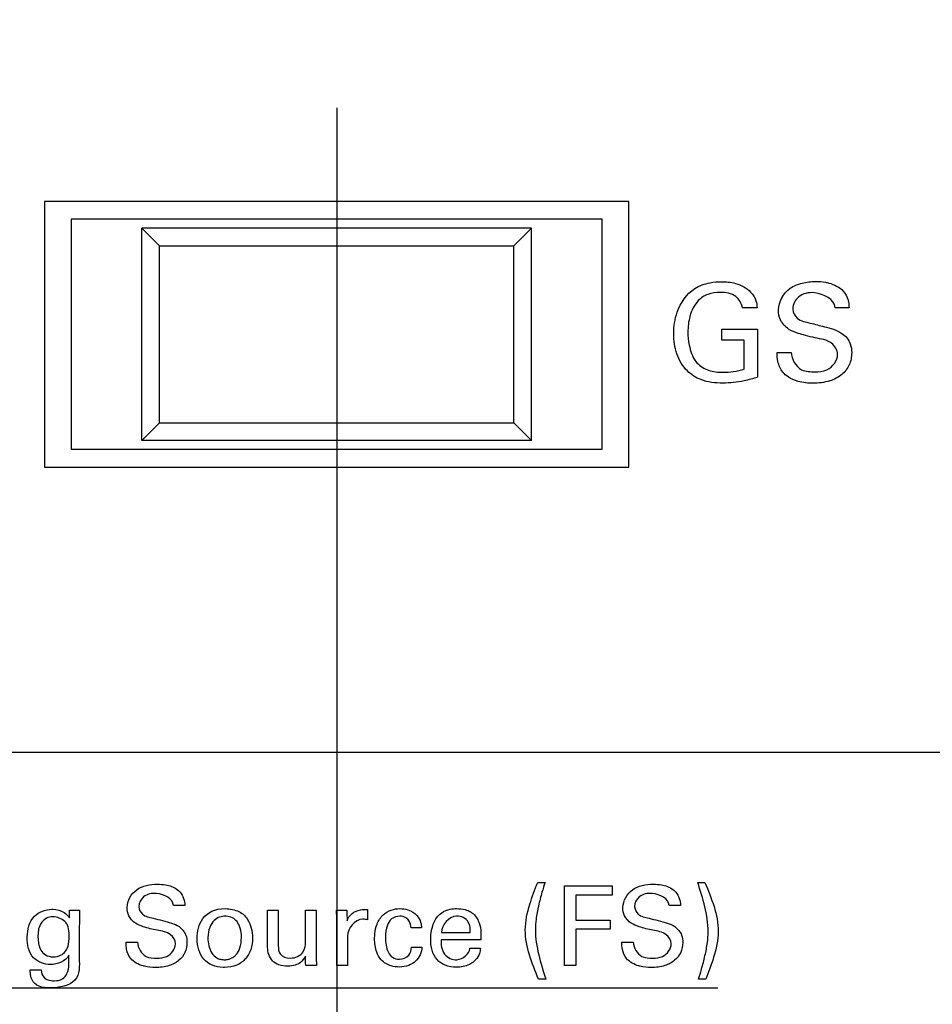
# Model space of a CAD drawing. Header units: inches. Extents: x 0 to 34, y 0 to 22.
# Tile 23 of 119: x 13.522 to 14.038, y 9.504 to 10.061. Entities that reach past the tile are written whole.
import ezdxf

# ---------------------------------------------------------------- set-up
doc = ezdxf.new("R2010")
doc.units = ezdxf.units.IN
doc.header["$LTSCALE"] = 1.87
doc.header["$MEASUREMENT"] = 0
doc.layers.get('0').update_dxf_attribs({"linetype": 'CONTINUOUS'})
doc.layers.add('DATUMCURVES', color=7, linetype='CONTINUOUS')
doc.layers.add('DIMENSIONS', color=7, linetype='CONTINUOUS')
doc.styles.get("Standard").update_dxf_attribs({"font": 'txt', "width": 0.8})
doc.dimstyles.new('DIMSTYLE_1', dxfattribs={"dimtxt": 0.125, "dimasz": 0.18, "dimexe": 0.18, "dimexo": 0.0625, "dimgap": 0.09, "dimtad": 0, "dimtih": 1, "dimtoh": 1, "dimdec": 3, "dimzin": 4, "dimdsep": 46, "dimtxsty": 'STANDARD', "dimblk": '_FILLED', "dimblk1": '_FILLED', "dimblk2": '_FILLED', "dimcen": 0.09, "dimadec": 0, "dimazin": 0, "dimtp": 0.001, "dimtm": 0.001, "dimtfac": 1, "dimtdec": 3, "dimtofl": 0, "dimtmove": 0, "dimatfit": 3, "dimldrblk": '_FILLED', "dimfxl": 1, "dimtolj": 1, "dimtzin": 4, "dimarcsym": 0})

# ---------------------------------------------------------------- blocks, each defined once
blk = doc.blocks.new('_FILLED')
at = {"color": 0, "linetype": 'BYBLOCK'}
blk.add_solid([(0, 0), (-1, 0.1736), (-1, -0.1736)], dxfattribs=at)
blk = doc.blocks.new('*D2')
at = {"layer": 'DIMENSIONS', "color": 2, "linetype": 'CONTINUOUS'}
for p, q in [((13.70119, 10.01086), (13.70119, 6.4058)), ((14.57619, 10.01086), (14.57619, 6.4058)), ((13.70119, 6.5308), (13.34119, 6.5308)), ((14.57619, 6.5308), (15.05703, 6.5308))]:
    blk.add_line(p, q, dxfattribs=at)
at = {"layer": 'DIMENSIONS', "color": 2, "linetype": 'CONTINUOUS', "xscale": 0.18, "yscale": 0.18, "zscale": 0.18}
blk.add_blockref('_FILLED', (13.70119, 6.5308), dxfattribs=at)
at = {"layer": 'DIMENSIONS', "color": 2, "linetype": 'CONTINUOUS', "xscale": 0.18, "yscale": 0.18, "zscale": 0.18, "rotation": 180}
blk.add_blockref('_FILLED', (14.57619, 6.5308), dxfattribs=at)
at = {"layer": 'DIMENSIONS', "color": 2, "linetype": 'CONTINUOUS', "width": 0.8}
for s, p in [('[', (15.94453, 6.4683)), (']', (16.54453, 6.4683)), ('8X ', (15.11953, 6.4683)), ('.875', (15.41953, 6.4683)), ('22.23', (16.04453, 6.4683))]:
    blk.add_text(s, height=0.125, dxfattribs=at).set_placement(p)
blk = doc.blocks.new('*D3')
at = {"layer": 'DIMENSIONS', "color": 2, "linetype": 'CONTINUOUS'}
for p, q in [((13.70119, 10.01086), (13.70119, 6.21877)), ((12.59712, 8.52833), (12.59712, 6.21877)), ((12.59712, 6.34377), (12.1991, 6.34377)), ((13.70119, 6.34377), (14.06119, 6.34377))]:
    blk.add_line(p, q, dxfattribs=at)
at = {"layer": 'DIMENSIONS', "color": 2, "linetype": 'CONTINUOUS', "xscale": 0.18, "yscale": 0.18, "zscale": 0.18}
blk.add_blockref('_FILLED', (12.59712, 6.34377), dxfattribs=at)
at = {"layer": 'DIMENSIONS', "color": 2, "linetype": 'CONTINUOUS', "xscale": 0.18, "yscale": 0.18, "zscale": 0.18, "rotation": 180}
blk.add_blockref('_FILLED', (13.70119, 6.34377), dxfattribs=at)
at = {"layer": 'DIMENSIONS', "color": 2, "linetype": 'CONTINUOUS', "width": 0.8}
for s, p in [('[', (11.4366, 6.28127)), (']', (12.0366, 6.28127)), ('1.104', (10.8116, 6.28127)), ('28.04', (11.5366, 6.28127))]:
    blk.add_text(s, height=0.125, dxfattribs=at).set_placement(p)
blk = doc.blocks.new('*D4')
at = {"layer": 'DIMENSIONS', "color": 2, "linetype": 'CONTINUOUS'}
for p, q in [((13.32619, 10.38586), (11.43576, 10.38586)), ((11.56076, 10.38586), (11.56076, 9.39442)), ((11.56076, 8.02786), (11.56076, 9.14442)), ((16.02369, 8.02786), (11.43576, 8.02786))]:
    blk.add_line(p, q, dxfattribs=at)
at = {"layer": 'DIMENSIONS', "color": 2, "linetype": 'CONTINUOUS', "xscale": 0.18, "yscale": 0.18, "zscale": 0.18}
for p, rotation in [((11.56076, 10.38586), 90), ((11.56076, 8.02786), 270)]:
    blk.add_blockref('_FILLED', p, dxfattribs=dict(at, rotation=rotation))
at = {"layer": 'DIMENSIONS', "color": 2, "linetype": 'CONTINUOUS', "width": 0.8}
for s, p in [('[', (11.67326, 9.20692)), (']', (12.27326, 9.20692)), ('4X ', (10.74826, 9.20692)), ('2.358', (11.04826, 9.20692)), ('59.89', (11.77326, 9.20692))]:
    blk.add_text(s, height=0.125, dxfattribs=at).set_placement(p)

msp = doc.modelspace()

# ---------------------------------------------------------------- linework, layer by layer
at = {"color": 7, "linetype": 'CONTINUOUS'}
for p, q in [((13.86619, 9.95786), (13.53619, 9.95786)), ((13.53619, 9.95786), (13.53619, 9.80786)), ((13.86619, 9.80786), (13.86619, 9.95786)), ((13.85119, 9.94786), (13.55119, 9.94786)), ((13.55119, 9.94786), (13.55119, 9.81786)), ((13.85119, 9.81786), (13.85119, 9.94786)), ((13.59119, 9.94286), (13.60119, 9.93286)), ((13.81119, 9.94286), (13.59119, 9.94286)), ((13.59119, 9.82286), (13.59119, 9.94286)), ((13.80119, 9.93286), (13.81119, 9.94286)), ((13.81119, 9.82286), (13.81119, 9.94286)), ((13.60119, 9.93286), (13.80119, 9.93286)), ((13.60119, 9.83286), (13.60119, 9.93286)), ((13.80119, 9.83286), (13.80119, 9.93286)), ((13.59119, 9.82286), (13.60119, 9.83286)), ((13.60119, 9.83286), (13.80119, 9.83286)), ((13.80119, 9.83286), (13.81119, 9.82286)), ((13.81119, 9.82286), (13.59119, 9.82286)), ((13.55119, 9.81786), (13.85119, 9.81786)), ((13.53619, 9.80786), (13.86619, 9.80786))]:
    msp.add_line(p, q, dxfattribs=at)
at = {"layer": 'DATUMCURVES', "color": 40, "linetype": 'CONTINUOUS'}
for points, knots in [([(13.89158, 9.88314, 0.8645), (13.89158, 9.88726, 0.8645), (13.89298, 9.8969, 0.8645), (13.90065, 9.90845, 0.8645), (13.91121, 9.91217, 0.8645), (13.91776, 9.91263, 0.8645), (13.92262, 9.91245, 0.8645), (13.92844, 9.91143, 0.8645), (13.93453, 9.90811, 0.8645), (13.93823, 9.90246, 0.8645), (13.93862, 9.8992, 0.8645), (13.93871, 9.89789, 0.8645)], [0, 0, 0, 0, 0.170828, 0.400017, 0.528614, 0.621258, 0.671638, 0.730076, 0.865892, 0.945205, 1, 1, 1, 1]), ([(13.98417, 9.87153, 0.8645), (13.98417, 9.87391, 0.8645), (13.98059, 9.87955, 0.8645), (13.97273, 9.88039, 0.8645), (13.96646, 9.8821, 0.8645), (13.96136, 9.88343, 0.8645), (13.95598, 9.88548, 0.8645), (13.95159, 9.89036, 0.8645), (13.9498, 9.89932, 0.8645), (13.95498, 9.90864, 0.8645), (13.9642, 9.9121, 0.8645), (13.9711, 9.91292, 0.8645), (13.97555, 9.91258, 0.8645), (13.97741, 9.91223, 0.8645)], [0, 0, 0, 0, 0.089348, 0.210897, 0.281625, 0.334705, 0.408472, 0.494809, 0.566915, 0.741208, 0.832942, 0.929504, 1, 1, 1, 1]), ([(13.97741, 9.91223, 0.8645), (13.97803, 9.91211, 0.8645), (13.98167, 9.91128, 0.8645), (13.98708, 9.90868, 0.8645), (13.99028, 9.90272, 0.8645), (13.99056, 9.89933, 0.8645), (13.99066, 9.89789, 0.8645)], [0, 0, 0, 0, 0.088469, 0.522525, 0.795781, 1, 1, 1, 1]), ([(13.93039, 9.89789, 0.8645), (13.93, 9.90028, 0.8645), (13.92683, 9.90557, 0.8645), (13.9185, 9.9069, 0.8645), (13.91092, 9.90603, 0.8645), (13.90407, 9.90146, 0.8645), (13.90034, 9.89342, 0.8645), (13.89931, 9.8846, 0.8645), (13.89985, 9.8792, 0.8645), (13.90034, 9.87675, 0.8645)], [0, 0, 0, 0, 0.129018, 0.289592, 0.416824, 0.531203, 0.710522, 0.868162, 1, 1, 1, 1]), ([(13.98271, 9.89789, 0.8645), (13.98245, 9.90266, 0.8645), (13.97251, 9.90775, 0.8645), (13.96205, 9.90538, 0.8645), (13.95878, 9.89972, 0.8645), (13.95889, 9.89711, 0.8645), (13.9589, 9.89698, 0.8645)], [0, 0, 0, 0, 0.458216, 0.755215, 0.988296, 1, 1, 1, 1]), ([(13.9589, 9.89698, 0.8645), (13.95903, 9.89511, 0.8645), (13.96132, 9.89055, 0.8645), (13.96621, 9.8898, 0.8645), (13.96881, 9.88918, 0.8645)], [0, 0, 0, 0, 0.406787, 1, 1, 1, 1]), ([(13.9187, 9.88581, 0.8645), (13.91976, 9.88581, 0.8645), (13.9265, 9.88581, 0.8645), (13.93325, 9.88581, 0.8645), (13.93894, 9.88581, 0.8645)], [0, 0, 0, 0, 0.15625, 1, 1, 1, 1]), ([(13.93894, 9.88581, 0.8645), (13.93894, 9.8844, 0.8645), (13.93894, 9.87533, 0.8645), (13.93894, 9.86627, 0.8645), (13.93894, 9.85862, 0.8645)], [0, 0, 0, 0, 0.15625, 1, 1, 1, 1]), ([(13.96881, 9.88918, 0.8645), (13.97144, 9.8885, 0.8645), (13.97744, 9.88696, 0.8645), (13.98367, 9.88534, 0.8645), (13.98661, 9.88337, 0.8645)], [0, 0, 0, 0, 0.43357, 1, 1, 1, 1]), ([(13.93894, 9.85862, 0.8645), (13.93649, 9.8578, 0.8645), (13.93006, 9.85596, 0.8645), (13.91926, 9.85484, 0.8645), (13.90776, 9.85602, 0.8645), (13.89817, 9.86207, 0.8645), (13.89268, 9.87164, 0.8645), (13.89158, 9.87931, 0.8645), (13.89158, 9.88314, 0.8645)], [0, 0, 0, 0, 0.120749, 0.310254, 0.504452, 0.645785, 0.821356, 1, 1, 1, 1]), ([(13.98661, 9.88337, 0.8645), (13.98871, 9.88199, 0.8645), (13.99156, 9.87837, 0.8645), (13.99228, 9.8729, 0.8645), (13.99189, 9.86885, 0.8645), (13.99047, 9.86441, 0.8645), (13.98665, 9.85949, 0.8645), (13.97928, 9.85584, 0.8645), (13.97062, 9.85489, 0.8645), (13.96263, 9.85562, 0.8645), (13.95792, 9.85762, 0.8645), (13.95623, 9.85875, 0.8645)], [0, 0, 0, 0, 0.128997, 0.217553, 0.278651, 0.33749, 0.455144, 0.587492, 0.749539, 0.896361, 1, 1, 1, 1]), ([(13.90034, 9.87675, 0.8645), (13.90042, 9.87634, 0.8645), (13.90121, 9.87276, 0.8645), (13.90348, 9.8666, 0.8645), (13.91121, 9.86191, 0.8645), (13.92065, 9.86098, 0.8645), (13.92745, 9.86194, 0.8645), (13.93131, 9.86314, 0.8645)], [0, 0, 0, 0, 0.031756, 0.278509, 0.48032, 0.688953, 1, 1, 1, 1]), ([(13.93131, 9.86314, 0.8645), (13.93131, 9.86399, 0.8645), (13.93131, 9.86943, 0.8645), (13.93131, 9.87488, 0.8645), (13.93131, 9.87948, 0.8645)], [0, 0, 0, 0, 0.15625, 1, 1, 1, 1]), ([(13.95623, 9.85875, 0.8645), (13.95509, 9.85951, 0.8645), (13.95238, 9.86189, 0.8645), (13.95021, 9.86698, 0.8645), (13.95002, 9.87091, 0.8645), (13.95002, 9.8726, 0.8645)], [0, 0, 0, 0, 0.255047, 0.678559, 1, 1, 1, 1]), ([(13.95797, 9.8726, 0.8645), (13.95812, 9.86881, 0.8645), (13.96202, 9.86178, 0.8645), (13.96876, 9.86168, 0.8645), (13.97126, 9.86168, 0.8645)], [0, 0, 0, 0, 0.603031, 1, 1, 1, 1]), ([(13.97126, 9.86168, 0.8645), (13.97357, 9.86168, 0.8645), (13.97958, 9.86202, 0.8645), (13.98417, 9.868, 0.8645), (13.98417, 9.87153, 0.8645)], [0, 0, 0, 0, 0.395897, 1, 1, 1, 1]), ([(16.69767, 9.64665, 0.8645), (16.50184, 9.64665, 0.8645), (15.24851, 9.64665, 0.8645), (13.99518, 9.64665, 0.8645), (12.93768, 9.64665, 0.8645)], [0, 0, 0, 0, 0.15625, 1, 1, 1, 1]), ([(13.61013, 9.53848, 0.8645), (13.61013, 9.54043, 0.8645), (13.60719, 9.54503, 0.8645), (13.59959, 9.54594, 0.8645), (13.59296, 9.54772, 0.8645), (13.58706, 9.54987, 0.8645), (13.58348, 9.55388, 0.8645), (13.58201, 9.56121, 0.8645), (13.58624, 9.56884, 0.8645), (13.59379, 9.57166, 0.8645), (13.59944, 9.57233, 0.8645), (13.60307, 9.57205, 0.8645), (13.60459, 9.57177, 0.8645)], [0, 0, 0, 0, 0.089378, 0.210983, 0.334708, 0.40849, 0.49482, 0.566974, 0.741224, 0.832906, 0.92943, 1, 1, 1, 1]), ([(13.60459, 9.57177, 0.8645), (13.6051, 9.57167, 0.8645), (13.6081, 9.571, 0.8645), (13.61372, 9.56838, 0.8645), (13.61526, 9.56276, 0.8645), (13.61544, 9.56005, 0.8645)], [0, 0, 0, 0, 0.089299, 0.526926, 1, 1, 1, 1]), ([(13.81519, 9.51848, 0.8645), (13.81158, 9.52737, 0.8645), (13.80568, 9.54159, 0.8645), (13.80983, 9.56047, 0.8645), (13.81315, 9.5691, 0.8645), (13.81475, 9.57316, 0.8645)], [0, 0, 0, 0, 0.50819, 0.768998, 1, 1, 1, 1]), ([(13.81888, 9.57316, 0.8645), (13.81828, 9.57132, 0.8645), (13.81688, 9.56695, 0.8645), (13.81516, 9.56005, 0.8645), (13.81374, 9.55299, 0.8645), (13.81281, 9.5389, 0.8645), (13.81648, 9.52757, 0.8645), (13.81926, 9.51848, 0.8645)], [0, 0, 0, 0, 0.103899, 0.246018, 0.381446, 0.489756, 1, 1, 1, 1]), ([(13.82994, 9.57129, 0.8645), (13.83134, 9.57129, 0.8645), (13.8403, 9.57129, 0.8645), (13.84926, 9.57129, 0.8645), (13.85682, 9.57129, 0.8645)], [0, 0, 0, 0, 0.15625, 1, 1, 1, 1]), ([(13.82994, 9.52617, 0.8645), (13.82994, 9.52852, 0.8645), (13.82994, 9.54356, 0.8645), (13.82994, 9.5586, 0.8645), (13.82994, 9.57129, 0.8645)], [0, 0, 0, 0, 0.15625, 1, 1, 1, 1]), ([(13.89019, 9.53848, 0.8645), (13.89019, 9.54043, 0.8645), (13.88726, 9.54503, 0.8645), (13.87965, 9.54594, 0.8645), (13.87302, 9.54772, 0.8645), (13.86713, 9.54987, 0.8645), (13.86354, 9.55388, 0.8645), (13.86207, 9.56121, 0.8645), (13.86631, 9.56884, 0.8645), (13.87385, 9.57166, 0.8645), (13.87951, 9.57233, 0.8645), (13.88313, 9.57205, 0.8645), (13.88465, 9.57177, 0.8645)], [0, 0, 0, 0, 0.089389, 0.211012, 0.334766, 0.408515, 0.49485, 0.56701, 0.741272, 0.83296, 0.929491, 1, 1, 1, 1]), ([(13.88465, 9.57177, 0.8645), (13.88516, 9.57167, 0.8645), (13.88816, 9.571, 0.8645), (13.89378, 9.56838, 0.8645), (13.89532, 9.56276, 0.8645), (13.8955, 9.56005, 0.8645)], [0, 0, 0, 0, 0.08921, 0.527095, 1, 1, 1, 1]), ([(13.90557, 9.51848, 0.8645), (13.90616, 9.52034, 0.8645), (13.90755, 9.52474, 0.8645), (13.90928, 9.53165, 0.8645), (13.91071, 9.53871, 0.8645), (13.91163, 9.55278, 0.8645), (13.90796, 9.56409, 0.8645), (13.90519, 9.57316, 0.8645)], [0, 0, 0, 0, 0.104892, 0.247187, 0.382163, 0.490935, 1, 1, 1, 1]), ([(13.90925, 9.57316, 0.8645), (13.91285, 9.56429, 0.8645), (13.91877, 9.5501, 0.8645), (13.9146, 9.53122, 0.8645), (13.91131, 9.52255, 0.8645), (13.90969, 9.51848, 0.8645)], [0, 0, 0, 0, 0.507019, 0.767816, 1, 1, 1, 1]), ([(13.60894, 9.56005, 0.8645), (13.60872, 9.56395, 0.8645), (13.60059, 9.56809, 0.8645), (13.59204, 9.56617, 0.8645), (13.58936, 9.56153, 0.8645), (13.58945, 9.5594, 0.8645), (13.58946, 9.55929, 0.8645)], [0, 0, 0, 0, 0.45807, 0.755058, 0.988306, 1, 1, 1, 1]), ([(13.85682, 9.56598, 0.8645), (13.85575, 9.56598, 0.8645), (13.84892, 9.56598, 0.8645), (13.84208, 9.56598, 0.8645), (13.83632, 9.56598, 0.8645)], [0, 0, 0, 0, 0.15625, 1, 1, 1, 1]), ([(13.889, 9.56005, 0.8645), (13.88879, 9.56395, 0.8645), (13.88065, 9.56809, 0.8645), (13.87209, 9.56617, 0.8645), (13.86941, 9.56153, 0.8645), (13.86951, 9.5594, 0.8645), (13.86951, 9.55929, 0.8645)], [0, 0, 0, 0, 0.457915, 0.755088, 0.988307, 1, 1, 1, 1]), ([(13.53957, 9.52672, 0.8645), (13.53611, 9.52672, 0.8645), (13.52791, 9.52976, 0.8645), (13.5254, 9.54236, 0.8645), (13.5285, 9.5549, 0.8645), (13.53681, 9.55796, 0.8645), (13.54067, 9.55798, 0.8645), (13.54084, 9.55798, 0.8645)], [0, 0, 0, 0, 0.224819, 0.487101, 0.759374, 0.989073, 1, 1, 1, 1]), ([(13.54084, 9.55798, 0.8645), (13.54312, 9.55795, 0.8645), (13.54679, 9.55708, 0.8645), (13.54933, 9.55435, 0.8645), (13.55019, 9.55323, 0.8645)], [0, 0, 0, 0, 0.606284, 1, 1, 1, 1]), ([(13.58946, 9.55929, 0.8645), (13.58957, 9.55777, 0.8645), (13.59144, 9.55404, 0.8645), (13.59544, 9.55342, 0.8645), (13.59757, 9.55291, 0.8645)], [0, 0, 0, 0, 0.406424, 1, 1, 1, 1]), ([(13.63704, 9.52512, 0.8645), (13.63488, 9.52521, 0.8645), (13.6304, 9.52613, 0.8645), (13.62426, 9.53075, 0.8645), (13.62127, 9.54038, 0.8645), (13.62402, 9.5537, 0.8645), (13.63233, 9.55853, 0.8645), (13.63826, 9.55835, 0.8645)], [0, 0, 0, 0, 0.123741, 0.261231, 0.536211, 0.768105, 1, 1, 1, 1]), ([(13.63826, 9.55835, 0.8645), (13.64085, 9.55827, 0.8645), (13.64671, 9.55713, 0.8645), (13.65244, 9.55132, 0.8645), (13.65467, 9.53988, 0.8645), (13.65162, 9.53109, 0.8645), (13.64518, 9.52605, 0.8645), (13.63999, 9.52506, 0.8645), (13.63728, 9.52511, 0.8645), (13.63704, 9.52512, 0.8645)], [0, 0, 0, 0, 0.102775, 0.205549, 0.411098, 0.698572, 0.842308, 0.986045, 1, 1, 1, 1]), ([(13.70707, 9.55148, 0.8645), (13.70787, 9.55462, 0.8645), (13.71273, 9.55805, 0.8645), (13.71728, 9.55787, 0.8645), (13.71863, 9.5578, 0.8645)], [0, 0, 0, 0, 0.705244, 1, 1, 1, 1]), ([(13.72276, 9.54419, 0.8645), (13.72293, 9.54604, 0.8645), (13.72373, 9.5499, 0.8645), (13.72687, 9.55492, 0.8645), (13.73178, 9.55781, 0.8645), (13.73675, 9.55858, 0.8645), (13.74195, 9.55791, 0.8645), (13.74647, 9.5552, 0.8645), (13.74876, 9.55107, 0.8645), (13.74905, 9.54853, 0.8645), (13.74913, 9.54748, 0.8645)], [0, 0, 0, 0, 0.13696, 0.292033, 0.425468, 0.54793, 0.661049, 0.811446, 0.920829, 1, 1, 1, 1]), ([(13.75454, 9.5445, 0.8645), (13.75514, 9.54918, 0.8645), (13.75767, 9.55536, 0.8645), (13.7648, 9.55813, 0.8645), (13.76933, 9.55847, 0.8645), (13.77344, 9.55808, 0.8645), (13.77808, 9.55622, 0.8645), (13.7827, 9.55042, 0.8645), (13.78278, 9.54439, 0.8645), (13.78269, 9.54079, 0.8645)], [0, 0, 0, 0, 0.274323, 0.381806, 0.462826, 0.560879, 0.63988, 0.772639, 1, 1, 1, 1]), ([(13.86951, 9.55929, 0.8645), (13.86963, 9.55777, 0.8645), (13.8715, 9.55404, 0.8645), (13.8755, 9.55342, 0.8645), (13.87763, 9.55291, 0.8645)], [0, 0, 0, 0, 0.406224, 1, 1, 1, 1]), ([(13.54794, 9.53422, 0.8645), (13.54857, 9.53504, 0.8645), (13.5496, 9.53648, 0.8645), (13.55031, 9.54233, 0.8645), (13.54963, 9.54843, 0.8645), (13.54728, 9.5521, 0.8645), (13.54007, 9.55504, 0.8645), (13.53603, 9.55246, 0.8645), (13.53462, 9.55066, 0.8645)], [0, 0, 0, 0, 0.155911, 0.311822, 0.419751, 0.527681, 0.746943, 1, 1, 1, 1]), ([(13.59757, 9.55291, 0.8645), (13.60102, 9.55203, 0.8645), (13.60604, 9.55101, 0.8645), (13.61276, 9.54829, 0.8645), (13.61618, 9.54409, 0.8645), (13.61689, 9.53867, 0.8645), (13.61591, 9.53344, 0.8645), (13.61216, 9.52863, 0.8645), (13.60613, 9.52564, 0.8645), (13.59931, 9.52489, 0.8645), (13.59467, 9.52527, 0.8645), (13.59263, 9.52576, 0.8645)], [0, 0, 0, 0, 0.186392, 0.268036, 0.375442, 0.449255, 0.548404, 0.646303, 0.756479, 0.891404, 1, 1, 1, 1]), ([(13.63874, 9.55403, 0.8645), (13.63858, 9.55404, 0.8645), (13.63646, 9.55409, 0.8645), (13.63153, 9.55309, 0.8645), (13.62744, 9.54404, 0.8645), (13.62942, 9.53395, 0.8645), (13.63294, 9.53066, 0.8645), (13.63536, 9.52964, 0.8645), (13.63733, 9.5295, 0.8645), (13.63788, 9.52948, 0.8645)], [0, 0, 0, 0, 0.023997, 0.318508, 0.613019, 0.80651, 0.903255, 0.951627, 1, 1, 1, 1]), ([(13.63788, 9.52948, 0.8645), (13.63862, 9.52944, 0.8645), (13.63851, 9.52952, 0.8645), (13.63997, 9.52965, 0.8645), (13.64121, 9.53008, 0.8645), (13.64287, 9.53093, 0.8645), (13.64481, 9.5326, 0.8645), (13.64675, 9.53572, 0.8645), (13.64765, 9.54168, 0.8645), (13.64694, 9.54757, 0.8645), (13.64446, 9.55232, 0.8645), (13.64142, 9.55391, 0.8645), (13.63874, 9.55403, 0.8645)], [0, 0, 0, 0, 0.034634, 0.069268, 0.138536, 0.207804, 0.277072, 0.415609, 0.554145, 0.668793, 0.783442, 1, 1, 1, 1]), ([(13.66219, 9.53648, 0.8645), (13.66219, 9.53757, 0.8645), (13.66219, 9.54459, 0.8645), (13.66219, 9.55162, 0.8645), (13.66219, 9.55754, 0.8645)], [0, 0, 0, 0, 0.15625, 1, 1, 1, 1]), ([(13.66819, 9.55754, 0.8645), (13.66819, 9.55649, 0.8645), (13.66819, 9.54976, 0.8645), (13.66819, 9.54303, 0.8645), (13.66819, 9.53736, 0.8645)], [0, 0, 0, 0, 0.15625, 1, 1, 1, 1]), ([(13.68357, 9.5398, 0.8645), (13.68357, 9.54072, 0.8645), (13.68357, 9.54664, 0.8645), (13.68357, 9.55255, 0.8645), (13.68357, 9.55754, 0.8645)], [0, 0, 0, 0, 0.15625, 1, 1, 1, 1]), ([(13.68963, 9.55754, 0.8645), (13.68963, 9.55621, 0.8645), (13.68963, 9.54771, 0.8645), (13.68963, 9.53921, 0.8645), (13.68963, 9.53204, 0.8645)], [0, 0, 0, 0, 0.15625, 1, 1, 1, 1]), ([(13.71863, 9.55205, 0.8645), (13.71827, 9.55219, 0.8645), (13.71732, 9.55234, 0.8645), (13.71638, 9.55236, 0.8645), (13.71581, 9.55236, 0.8645)], [0, 0, 0, 0, 0.405155, 1, 1, 1, 1]), ([(13.74319, 9.54748, 0.8645), (13.74308, 9.54879, 0.8645), (13.74265, 9.55106, 0.8645), (13.74023, 9.55364, 0.8645), (13.73644, 9.55437, 0.8645), (13.73204, 9.55313, 0.8645), (13.72909, 9.5483, 0.8645), (13.72881, 9.54452, 0.8645), (13.72881, 9.54223, 0.8645)], [0, 0, 0, 0, 0.151439, 0.2535, 0.385804, 0.574504, 0.737197, 1, 1, 1, 1]), ([(13.77669, 9.54491, 0.8645), (13.77673, 9.54687, 0.8645), (13.77638, 9.55167, 0.8645), (13.76698, 9.55679, 0.8645), (13.76045, 9.54911, 0.8645), (13.76038, 9.54491, 0.8645)], [0, 0, 0, 0, 0.225958, 0.514299, 1, 1, 1, 1]), ([(13.87763, 9.55291, 0.8645), (13.88108, 9.55203, 0.8645), (13.8861, 9.55101, 0.8645), (13.89283, 9.54829, 0.8645), (13.89624, 9.54409, 0.8645), (13.89695, 9.53867, 0.8645), (13.89596, 9.53344, 0.8645), (13.89222, 9.52863, 0.8645), (13.88619, 9.52564, 0.8645), (13.87937, 9.52489, 0.8645), (13.87473, 9.52527, 0.8645), (13.87269, 9.52576, 0.8645)], [0, 0, 0, 0, 0.186407, 0.268053, 0.375422, 0.449244, 0.548405, 0.646298, 0.756461, 0.89139, 1, 1, 1, 1]), ([(13.53462, 9.55066, 0.8645), (13.53434, 9.5503, 0.8645), (13.53259, 9.54768, 0.8645), (13.53221, 9.54151, 0.8645), (13.53303, 9.53579, 0.8645), (13.5363, 9.53188, 0.8645), (13.54101, 9.53076, 0.8645), (13.54561, 9.53173, 0.8645), (13.54722, 9.53329, 0.8645), (13.54794, 9.53422, 0.8645)], [0, 0, 0, 0, 0.035269, 0.246884, 0.50163, 0.629004, 0.756377, 0.878188, 1, 1, 1, 1]), ([(13.55582, 9.55186, 0.8645), (13.55582, 9.55083, 0.8645), (13.55579, 9.54429, 0.8645), (13.55577, 9.53775, 0.8645), (13.55575, 9.53223, 0.8645)], [0, 0, 0, 0, 0.15625, 1, 1, 1, 1]), ([(13.70132, 9.52617, 0.8645), (13.70132, 9.52747, 0.8645), (13.70132, 9.5358, 0.8645), (13.70132, 9.54413, 0.8645), (13.70132, 9.55116, 0.8645)], [0, 0, 0, 0, 0.15625, 1, 1, 1, 1]), ([(13.83632, 9.55191, 0.8645), (13.83732, 9.55191, 0.8645), (13.84376, 9.55191, 0.8645), (13.8502, 9.55191, 0.8645), (13.85563, 9.55191, 0.8645)], [0, 0, 0, 0, 0.15625, 1, 1, 1, 1]), ([(13.85563, 9.54666, 0.8645), (13.85462, 9.54666, 0.8645), (13.84818, 9.54666, 0.8645), (13.84175, 9.54666, 0.8645), (13.83632, 9.54666, 0.8645)], [0, 0, 0, 0, 0.15625, 1, 1, 1, 1]), ([(13.83632, 9.54666, 0.8645), (13.83632, 9.54559, 0.8645), (13.83632, 9.53876, 0.8645), (13.83632, 9.53193, 0.8645), (13.83632, 9.52617, 0.8645)], [0, 0, 0, 0, 0.15625, 1, 1, 1, 1]), ([(13.70726, 9.54285, 0.8645), (13.70726, 9.54198, 0.8645), (13.70726, 9.53642, 0.8645), (13.70726, 9.53086, 0.8645), (13.70726, 9.52617, 0.8645)], [0, 0, 0, 0, 0.15625, 1, 1, 1, 1]), ([(13.74938, 9.53661, 0.8645), (13.7492, 9.53372, 0.8645), (13.74723, 9.52914, 0.8645), (13.74179, 9.52586, 0.8645), (13.73686, 9.52512, 0.8645), (13.73133, 9.52584, 0.8645), (13.72631, 9.5287, 0.8645), (13.72311, 9.53452, 0.8645), (13.72252, 9.53975, 0.8645), (13.72267, 9.54327, 0.8645), (13.72276, 9.54419, 0.8645)], [0, 0, 0, 0, 0.191459, 0.29282, 0.408901, 0.51374, 0.657937, 0.76978, 0.939334, 1, 1, 1, 1]), ([(13.72881, 9.54223, 0.8645), (13.72881, 9.5393, 0.8645), (13.72905, 9.53492, 0.8645), (13.73263, 9.5304, 0.8645), (13.73719, 9.52929, 0.8645), (13.74235, 9.53125, 0.8645), (13.74338, 9.535, 0.8645), (13.74344, 9.53661, 0.8645)], [0, 0, 0, 0, 0.325383, 0.461144, 0.609297, 0.820936, 1, 1, 1, 1]), ([(13.78238, 9.53597, 0.8645), (13.78226, 9.53498, 0.8645), (13.78192, 9.53258, 0.8645), (13.77983, 9.52916, 0.8645), (13.77544, 9.52588, 0.8645), (13.76916, 9.52489, 0.8645), (13.7626, 9.52575, 0.8645), (13.75559, 9.53062, 0.8645), (13.75403, 9.53789, 0.8645), (13.7544, 9.54344, 0.8645), (13.75454, 9.5445, 0.8645)], [0, 0, 0, 0, 0.064759, 0.154822, 0.250836, 0.410585, 0.551486, 0.671175, 0.936118, 1, 1, 1, 1]), ([(13.76038, 9.54491, 0.8645), (13.76123, 9.54491, 0.8645), (13.76667, 9.54491, 0.8645), (13.7721, 9.54491, 0.8645), (13.77669, 9.54491, 0.8645)], [0, 0, 0, 0, 0.15625, 1, 1, 1, 1]), ([(13.59263, 9.52576, 0.8645), (13.59237, 9.52582, 0.8645), (13.58942, 9.52659, 0.8645), (13.5848, 9.52901, 0.8645), (13.58235, 9.53475, 0.8645), (13.58219, 9.53797, 0.8645), (13.58219, 9.53935, 0.8645)], [0, 0, 0, 0, 0.04175, 0.483794, 0.777423, 1, 1, 1, 1]), ([(13.58869, 9.53935, 0.8645), (13.58882, 9.53625, 0.8645), (13.592, 9.53049, 0.8645), (13.59752, 9.53041, 0.8645), (13.59957, 9.53041, 0.8645)], [0, 0, 0, 0, 0.603116, 1, 1, 1, 1]), ([(13.59957, 9.53041, 0.8645), (13.60146, 9.53041, 0.8645), (13.60638, 9.53069, 0.8645), (13.61013, 9.53559, 0.8645), (13.61013, 9.53848, 0.8645)], [0, 0, 0, 0, 0.395694, 1, 1, 1, 1]), ([(13.68357, 9.53154, 0.8645), (13.68285, 9.53016, 0.8645), (13.68127, 9.52791, 0.8645), (13.67752, 9.52612, 0.8645), (13.67329, 9.52568, 0.8645), (13.66873, 9.52623, 0.8645), (13.66352, 9.52926, 0.8645), (13.66219, 9.53377, 0.8645), (13.66219, 9.53648, 0.8645)], [0, 0, 0, 0, 0.157776, 0.266076, 0.411337, 0.584067, 0.72527, 1, 1, 1, 1]), ([(13.66819, 9.53736, 0.8645), (13.66819, 9.53577, 0.8645), (13.66866, 9.5317, 0.8645), (13.67568, 9.52946, 0.8645), (13.68298, 9.53259, 0.8645), (13.68357, 9.53779, 0.8645), (13.68357, 9.5398, 0.8645)], [0, 0, 0, 0, 0.189973, 0.432253, 0.758682, 1, 1, 1, 1]), ([(13.76013, 9.54079, 0.8645), (13.76008, 9.53801, 0.8645), (13.76082, 9.53213, 0.8645), (13.76985, 9.52747, 0.8645), (13.77614, 9.53272, 0.8645), (13.7765, 9.53597, 0.8645)], [0, 0, 0, 0, 0.322899, 0.619798, 1, 1, 1, 1]), ([(13.78269, 9.54079, 0.8645), (13.78151, 9.54079, 0.8645), (13.77399, 9.54079, 0.8645), (13.76648, 9.54079, 0.8645), (13.76013, 9.54079, 0.8645)], [0, 0, 0, 0, 0.15625, 1, 1, 1, 1]), ([(13.87269, 9.52576, 0.8645), (13.87243, 9.52582, 0.8645), (13.86948, 9.52659, 0.8645), (13.86486, 9.52901, 0.8645), (13.86241, 9.53475, 0.8645), (13.86225, 9.53797, 0.8645), (13.86225, 9.53935, 0.8645)], [0, 0, 0, 0, 0.041738, 0.483993, 0.777472, 1, 1, 1, 1]), ([(13.86875, 9.53935, 0.8645), (13.86888, 9.53625, 0.8645), (13.87206, 9.5305, 0.8645), (13.87758, 9.53041, 0.8645), (13.87963, 9.53041, 0.8645)], [0, 0, 0, 0, 0.603211, 1, 1, 1, 1]), ([(13.87963, 9.53041, 0.8645), (13.88152, 9.53041, 0.8645), (13.88644, 9.53069, 0.8645), (13.89019, 9.53559, 0.8645), (13.89019, 9.53848, 0.8645)], [0, 0, 0, 0, 0.395805, 1, 1, 1, 1]), ([(13.55575, 9.53223, 0.8645), (13.55575, 9.52787, 0.8645), (13.55692, 9.51698, 0.8645), (13.5422, 9.51261, 0.8645), (13.52916, 9.51429, 0.8645), (13.52814, 9.52141, 0.8645), (13.52801, 9.52373, 0.8645)], [0, 0, 0, 0, 0.28325, 0.591261, 0.849639, 1, 1, 1, 1]), ([(13.53425, 9.52373, 0.8645), (13.53437, 9.52217, 0.8645), (13.53507, 9.51952, 0.8645), (13.53838, 9.51777, 0.8645), (13.54199, 9.51747, 0.8645), (13.54634, 9.51796, 0.8645), (13.55049, 9.52345, 0.8645), (13.54988, 9.52855, 0.8645), (13.54988, 9.53204, 0.8645)], [0, 0, 0, 0, 0.156412, 0.241401, 0.357931, 0.520881, 0.650106, 1, 1, 1, 1])]:
    msp.add_open_spline(points, degree=3, knots=knots, dxfattribs=at)
for points in [[(13.93871, 9.89789, 0.8645), (13.93594, 9.89789, 0.8645), (13.93316, 9.89789, 0.8645), (13.93039, 9.89789, 0.8645)], [(13.99066, 9.89789, 0.8645), (13.98801, 9.89789, 0.8645), (13.98536, 9.89789, 0.8645), (13.98271, 9.89789, 0.8645)], [(13.9187, 9.87948, 0.8645), (13.9187, 9.88159, 0.8645), (13.9187, 9.8837, 0.8645), (13.9187, 9.88581, 0.8645)], [(13.93131, 9.87948, 0.8645), (13.92711, 9.87948, 0.8645), (13.9229, 9.87948, 0.8645), (13.9187, 9.87948, 0.8645)], [(13.95002, 9.8726, 0.8645), (13.95267, 9.8726, 0.8645), (13.95532, 9.8726, 0.8645), (13.95797, 9.8726, 0.8645)], [(13.81475, 9.57316, 0.8645), (13.81613, 9.57316, 0.8645), (13.81751, 9.57316, 0.8645), (13.81888, 9.57316, 0.8645)], [(13.85682, 9.57129, 0.8645), (13.85682, 9.56952, 0.8645), (13.85682, 9.56775, 0.8645), (13.85682, 9.56598, 0.8645)], [(13.90519, 9.57316, 0.8645), (13.90655, 9.57316, 0.8645), (13.9079, 9.57316, 0.8645), (13.90925, 9.57316, 0.8645)], [(13.83632, 9.56598, 0.8645), (13.83632, 9.56129, 0.8645), (13.83632, 9.5566, 0.8645), (13.83632, 9.55191, 0.8645)], [(13.61544, 9.56005, 0.8645), (13.61328, 9.56005, 0.8645), (13.61111, 9.56005, 0.8645), (13.60894, 9.56005, 0.8645)], [(13.71863, 9.5578, 0.8645), (13.71863, 9.55588, 0.8645), (13.71863, 9.55396, 0.8645), (13.71863, 9.55205, 0.8645)], [(13.8955, 9.56005, 0.8645), (13.89334, 9.56005, 0.8645), (13.89117, 9.56005, 0.8645), (13.889, 9.56005, 0.8645)], [(13.55019, 9.55323, 0.8645), (13.55021, 9.55466, 0.8645), (13.55023, 9.5561, 0.8645), (13.55025, 9.55754, 0.8645)], [(13.55025, 9.55754, 0.8645), (13.55215, 9.55754, 0.8645), (13.55405, 9.55754, 0.8645), (13.55594, 9.55754, 0.8645)], [(13.55594, 9.55754, 0.8645), (13.5559, 9.55564, 0.8645), (13.55586, 9.55375, 0.8645), (13.55582, 9.55186, 0.8645)], [(13.66219, 9.55754, 0.8645), (13.66419, 9.55754, 0.8645), (13.66619, 9.55754, 0.8645), (13.66819, 9.55754, 0.8645)], [(13.68357, 9.55754, 0.8645), (13.68559, 9.55754, 0.8645), (13.68761, 9.55754, 0.8645), (13.68963, 9.55754, 0.8645)], [(13.70132, 9.55116, 0.8645), (13.70132, 9.55329, 0.8645), (13.7012, 9.55542, 0.8645), (13.701, 9.55754, 0.8645)], [(13.701, 9.55754, 0.8645), (13.70298, 9.55754, 0.8645), (13.70496, 9.55754, 0.8645), (13.70694, 9.55754, 0.8645)], [(13.70694, 9.55754, 0.8645), (13.70698, 9.55552, 0.8645), (13.70702, 9.5535, 0.8645), (13.70707, 9.55148, 0.8645)], [(13.71581, 9.55236, 0.8645), (13.71155, 9.55236, 0.8645), (13.70726, 9.54711, 0.8645), (13.70726, 9.54285, 0.8645)], [(13.74913, 9.54748, 0.8645), (13.74715, 9.54748, 0.8645), (13.74517, 9.54748, 0.8645), (13.74319, 9.54748, 0.8645)], [(13.85563, 9.55191, 0.8645), (13.85563, 9.55016, 0.8645), (13.85563, 9.54841, 0.8645), (13.85563, 9.54666, 0.8645)], [(13.58219, 9.53935, 0.8645), (13.58436, 9.53935, 0.8645), (13.58653, 9.53935, 0.8645), (13.58869, 9.53935, 0.8645)], [(13.74344, 9.53661, 0.8645), (13.74542, 9.53661, 0.8645), (13.7474, 9.53661, 0.8645), (13.74938, 9.53661, 0.8645)], [(13.7765, 9.53597, 0.8645), (13.77846, 9.53597, 0.8645), (13.78042, 9.53597, 0.8645), (13.78238, 9.53597, 0.8645)], [(13.86225, 9.53935, 0.8645), (13.86442, 9.53935, 0.8645), (13.86659, 9.53935, 0.8645), (13.86875, 9.53935, 0.8645)], [(13.54988, 9.53204, 0.8645), (13.5482, 9.52856, 0.8645), (13.54343, 9.52672, 0.8645), (13.53957, 9.52672, 0.8645)], [(13.68369, 9.52617, 0.8645), (13.68365, 9.52796, 0.8645), (13.68361, 9.52975, 0.8645), (13.68357, 9.53154, 0.8645)], [(13.68963, 9.53204, 0.8645), (13.68963, 9.53008, 0.8645), (13.68974, 9.52812, 0.8645), (13.68982, 9.52617, 0.8645)], [(13.68982, 9.52617, 0.8645), (13.68778, 9.52617, 0.8645), (13.68573, 9.52617, 0.8645), (13.68369, 9.52617, 0.8645)], [(13.70726, 9.52617, 0.8645), (13.70528, 9.52617, 0.8645), (13.7033, 9.52617, 0.8645), (13.70132, 9.52617, 0.8645)], [(13.83632, 9.52617, 0.8645), (13.83419, 9.52617, 0.8645), (13.83207, 9.52617, 0.8645), (13.82994, 9.52617, 0.8645)], [(13.52801, 9.52373, 0.8645), (13.53009, 9.52373, 0.8645), (13.53217, 9.52373, 0.8645), (13.53425, 9.52373, 0.8645)], [(13.32646, 9.51368, 0.8645), (13.52313, 9.51368, 0.8645), (13.7198, 9.51368, 0.8645), (13.91648, 9.51368, 0.8645)], [(13.81926, 9.51848, 0.8645), (13.8179, 9.51848, 0.8645), (13.81655, 9.51848, 0.8645), (13.81519, 9.51848, 0.8645)], [(13.90969, 9.51848, 0.8645), (13.90831, 9.51848, 0.8645), (13.90694, 9.51848, 0.8645), (13.90557, 9.51848, 0.8645)]]:
    msp.add_open_spline(points, degree=3, dxfattribs=at)

# ---------------------------------------------------------------- dimensions: what is measured, and where the dimension line sits
at = {"layer": 'DIMENSIONS', "color": 2, "linetype": 'CONTINUOUS'}
dim = msp.add_linear_dim(base=(11.56076, 8.02786), p1=(13.32619, 10.38586), p2=(16.02369, 8.02786), angle=270, text='4X <>', dimstyle='DIMSTYLE_1', dxfattribs=at)
dim.commit()
dim.dimension.update_dxf_attribs({"geometry": '*D4', "text_midpoint": (11.56076, 9.26942), "dimtype": 160})
dim = msp.add_linear_dim(base=(12.59712, 6.34377), p1=(13.70119, 10.01086), p2=(12.59712, 8.52833), angle=180, dimstyle='DIMSTYLE_1', dxfattribs=at)
dim.commit()
dim.dimension.update_dxf_attribs({"geometry": '*D3', "text_midpoint": (11.4741, 6.34377), "dimtype": 160})
dim = msp.add_linear_dim(base=(14.57619, 6.5308), p1=(13.70119, 10.01086), p2=(14.57619, 10.01086), text='8X <>', dimstyle='DIMSTYLE_1', dxfattribs=at)
dim.commit()
dim.dimension.update_dxf_attribs({"geometry": '*D2', "text_midpoint": (15.88203, 6.5308), "dimtype": 160})

doc.saveas('drawing.dxf')
